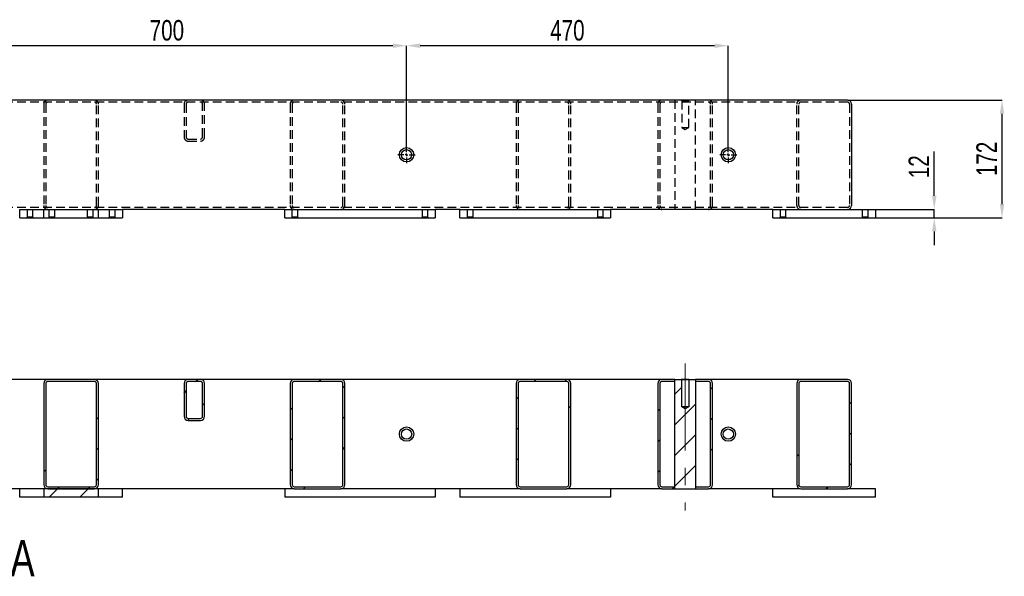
# Model space of a CAD drawing. Header units: millimetres. Extents: x 5 to 589, y 5 to 415.
# Tile 7 of 12: x 213 to 357, y 228 to 309. Entities that reach past the tile are written whole.
import ezdxf

# ---------------------------------------------------------------- set-up
doc = ezdxf.new("R2010")
doc.units = ezdxf.units.MM
doc.header["$PDSIZE"] = -1
doc.linetypes.add('CENTERX2', pattern=[20.32, 12.7, -2.54, 2.54, -2.54])
doc.linetypes.add('HIDDEN', pattern=[1.905, 1.27, -0.635])
for name, color, linetype in [('COTES', 1, 'Continuous'), ('NOTES', 6, 'Continuous'), ('TRAIT-FINS', 9, 'Continuous'), ('TRAIT-MIXTES', 3, 'CENTERX2'), ('TRAIT-TIRET', 2, 'HIDDEN')]:
    doc.layers.add(name, color=color, linetype=linetype)
doc.layers.add('TRAIT-FORT', color=4, linetype='Continuous', lineweight=25)
doc.styles.add('SLDTEXTSTYLE0', font='TXT', dxfattribs={"width": 0.75})
doc.dimstyles.new('SLDDIMSTYLE0', dxfattribs={"dimtxt": 3, "dimasz": 2, "dimexe": 0, "dimexo": 0.0625, "dimgap": 0.75, "dimtad": 1, "dimdec": 0, "dimlfac": 10, "dimrnd": 1e-09, "dimzin": 12, "dimdsep": 46, "dimtxsty": 'SLDTEXTSTYLE0', "dimsah": 1, "dimcen": 0.09, "dimadec": 0, "dimazin": 3, "dimtfac": 1, "dimtdec": 0, "dimtofl": 0, "dimtmove": 0, "dimatfit": 3, "dimfxl": 1, "dimfrac": 2, "dimtolj": 1, "dimtzin": 12, "dimarcsym": 0})
doc.dimstyles.new('SLDDIMSTYLE1', dxfattribs={"dimtxt": 3, "dimasz": 2, "dimexe": 0, "dimexo": 0.0625, "dimgap": 0.75, "dimtad": 1, "dimdec": 0, "dimlfac": 10, "dimrnd": 1e-09, "dimzin": 12, "dimdsep": 46, "dimtxsty": 'SLDTEXTSTYLE0', "dimsah": 1, "dimcen": 0.09, "dimadec": 0, "dimazin": 3, "dimtfac": 1, "dimtdec": 0, "dimtmove": 0, "dimatfit": 0, "dimfxl": 1, "dimfrac": 2, "dimtolj": 1, "dimtzin": 12, "dimarcsym": 0})
pattern_1 = [(45, (0, 0), (-13.4704, 13.4704), []), (45, (4.49, 2e-323), (-13.4704, 13.4704), []), (45, (8.98, 4e-323), (-13.4704, 13.4704), []), (45, (13.47, 6e-323), (-13.4704, 13.4704), [])]

# ---------------------------------------------------------------- blocks, each defined once
blk = doc.blocks.new('_D_44')
at = {"layer": 'COTES', "color": 0, "lineweight": -2, "transparency": 16777216}
for p, q in [((199.2, 290.8), (199.2, 305.44)), ((267.2, 305.44), (201.2, 305.44)), ((269.2, 290.8), (269.2, 305.44))]:
    blk.add_line(p, q, dxfattribs=at)
at = {"layer": 'COTES', "color": 0, "transparency": 16777216}
for points in [[(201.2, 305.77), (201.2, 305.1), (199.2, 305.44)], [(267.2, 305.77), (267.2, 305.1), (269.2, 305.44)]]:
    blk.add_solid(points, dxfattribs=at)
at = {"layer": 'Defpoints', "color": 0, "transparency": 16777216}
for p in [(199.2, 305.44), (199.2, 290.74), (269.2, 290.74)]:
    blk.add_point(p, dxfattribs=at)
at = {"layer": 'COTES', "color": 0, "transparency": 16777216, "insert": (234.2, 309.19), "char_height": 3, "attachment_point": 2, "style": 'SLDTEXTSTYLE0'}
blk.add_mtext('\\A1;700', dxfattribs=at)
blk = doc.blocks.new('_D_45')
at = {"layer": 'COTES', "color": 0, "lineweight": -2, "transparency": 16777216}
for p, q in [((269.2, 290.8), (269.2, 305.44)), ((314.2, 305.44), (271.2, 305.44)), ((316.2, 290.8), (316.2, 305.44))]:
    blk.add_line(p, q, dxfattribs=at)
at = {"layer": 'COTES', "color": 0, "transparency": 16777216}
for points in [[(271.2, 305.77), (271.2, 305.1), (269.2, 305.44)], [(314.2, 305.77), (314.2, 305.1), (316.2, 305.44)]]:
    blk.add_solid(points, dxfattribs=at)
at = {"layer": 'Defpoints', "color": 0, "transparency": 16777216}
for p in [(269.2, 305.44), (269.2, 290.74), (316.2, 290.74)]:
    blk.add_point(p, dxfattribs=at)
at = {"layer": 'COTES', "color": 0, "transparency": 16777216, "insert": (292.7, 309.19), "char_height": 3, "attachment_point": 2, "style": 'SLDTEXTSTYLE0'}
blk.add_mtext('\\A1;470', dxfattribs=at)
blk = doc.blocks.new('_D_46')
at = {"layer": 'COTES', "color": 0, "lineweight": -2, "transparency": 16777216}
for p, q in [((333.66, 297.49), (356.18, 297.49)), ((356.18, 282.29), (356.18, 295.49)), ((337.76, 280.29), (356.18, 280.29))]:
    blk.add_line(p, q, dxfattribs=at)
at = {"layer": 'COTES', "color": 0, "transparency": 16777216}
for points in [[(355.85, 295.49), (356.51, 295.49), (356.18, 297.49)], [(355.85, 282.29), (356.51, 282.29), (356.18, 280.29)]]:
    blk.add_solid(points, dxfattribs=at)
at = {"layer": 'Defpoints', "color": 0, "transparency": 16777216}
for p in [(333.6, 297.49), (356.18, 297.49), (337.7, 280.29)]:
    blk.add_point(p, dxfattribs=at)
at = {"layer": 'COTES', "color": 0, "transparency": 16777216, "insert": (352.43, 288.89), "char_height": 3, "attachment_point": 2, "rotation": 90, "style": 'SLDTEXTSTYLE0'}
blk.add_mtext('\\A1;172', dxfattribs=at)
blk = doc.blocks.new('_D_47')
at = {"layer": 'COTES', "color": 0, "lineweight": -2, "transparency": 16777216}
for p, q in [((346.28, 283.49), (346.28, 289.99)), ((337.76, 281.49), (346.28, 281.49)), ((346.28, 280.29), (346.28, 281.49)), ((337.76, 280.29), (346.28, 280.29)), ((346.28, 278.29), (346.28, 276.29))]:
    blk.add_line(p, q, dxfattribs=at)
at = {"layer": 'COTES', "color": 0, "transparency": 16777216}
for points in [[(345.95, 283.49), (346.61, 283.49), (346.28, 281.49)], [(345.95, 278.29), (346.61, 278.29), (346.28, 280.29)]]:
    blk.add_solid(points, dxfattribs=at)
at = {"layer": 'Defpoints', "color": 0, "transparency": 16777216}
for p in [(337.7, 281.49), (337.7, 280.29), (346.28, 280.29)]:
    blk.add_point(p, dxfattribs=at)
at = {"layer": 'COTES', "color": 0, "transparency": 16777216, "insert": (342.53, 287.74), "char_height": 3, "attachment_point": 2, "rotation": 90, "style": 'SLDTEXTSTYLE0'}
blk.add_mtext('\\A1;12', dxfattribs=at)
blk = doc.blocks.new('SW_CENTERMARKSYMBOL_15')
at = {"layer": 'TRAIT-MIXTES', "color": 0}
for p, q in [((-0.4, 0), (-1.25, 0)), ((0, 0), (-0.2, 0)), ((0, 0.4), (0, 1.25)), ((0, 0), (0, 0.2)), ((0, 0), (0, -0.2)), ((0, 0), (0.2, 0)), ((0.4, 0), (1.25, 0)), ((0, -0.4), (0, -1.25))]:
    blk.add_line(p, q, dxfattribs=at)
blk = doc.blocks.new('SW_CENTERMARKSYMBOL_17')
at = {"layer": 'TRAIT-MIXTES', "color": 0}
for p, q in [((-0.4, 0), (-1.25, 0)), ((0, 0), (-0.2, 0)), ((0, 0.4), (0, 1.25)), ((0, 0), (0, 0.2)), ((0, 0), (0, -0.2)), ((0, 0), (0.2, 0)), ((0.4, 0), (1.25, 0)), ((0, -0.4), (0, -1.25))]:
    blk.add_line(p, q, dxfattribs=at)

msp = doc.modelspace()

# ---------------------------------------------------------------- hatches: boundary and pattern name
at = {"layer": 'TRAIT-FINS'}
h = msp.add_hatch(dxfattribs=at)
h.set_pattern_fill('DIN 201 ACIER ET FONTE', color=256, style=0, pattern_type=2)
h.set_pattern_definition(pattern_1)
edge = h.paths.add_edge_path(flags=0)
edge.add_arc((216.8, 256.06), 0.6, 90, 180)
edge.add_line((216.2, 256.06), (216.2, 241.26))
edge.add_arc((216.8, 241.26), 0.6, 180, 270)
edge.add_line((216.8, 240.66), (223.6, 240.66))
edge.add_arc((223.6, 241.26), 0.6, 270, 360)
edge.add_line((224.2, 241.26), (224.2, 256.06))
edge.add_arc((223.6, 256.06), 0.6, 0, 90)
edge.add_line((223.6, 256.66), (216.8, 256.66))
edge = h.paths.add_edge_path(flags=0)
edge.add_line((223.6, 240.96), (216.8, 240.96))
edge.add_arc((216.8, 241.26), 0.3, 180, 270, ccw=False)
edge.add_line((216.5, 241.26), (216.5, 256.06))
edge.add_arc((216.8, 256.06), 0.3, 90, 180, ccw=False)
edge.add_line((216.8, 256.36), (223.6, 256.36))
edge.add_arc((223.6, 256.06), 0.3, 0, 90, ccw=False)
edge.add_line((223.9, 256.06), (223.9, 241.26))
edge.add_arc((223.6, 241.26), 0.3, 270, 360, ccw=False)
h = msp.add_hatch(dxfattribs=at)
h.set_pattern_fill('DIN 201 ACIER ET FONTE', color=256, style=0, pattern_type=2)
h.set_pattern_definition(pattern_1)
edge = h.paths.add_edge_path(flags=0)
edge.add_line((239.7, 251.26), (239.7, 256.06))
edge.add_arc((239.1, 256.06), 0.6, 0, 90)
edge.add_line((239.1, 256.66), (237.3, 256.66))
edge.add_arc((237.3, 256.06), 0.6, 90, 180)
edge.add_line((236.7, 256.06), (236.7, 251.26))
edge.add_arc((237.3, 251.26), 0.6, 180, 270)
edge.add_line((237.3, 250.66), (239.1, 250.66))
edge.add_arc((239.1, 251.26), 0.6, 270, 360)
edge = h.paths.add_edge_path(flags=0)
edge.add_arc((239.1, 256.06), 0.3, 0, 90, ccw=False)
edge.add_line((239.4, 256.06), (239.4, 251.26))
edge.add_arc((239.1, 251.26), 0.3, 270, 360, ccw=False)
edge.add_line((239.1, 250.96), (237.3, 250.96))
edge.add_arc((237.3, 251.26), 0.3, 180, 270, ccw=False)
edge.add_line((237, 251.26), (237, 256.06))
edge.add_arc((237.3, 256.06), 0.3, 90, 180, ccw=False)
edge.add_line((237.3, 256.36), (239.1, 256.36))
h = msp.add_hatch(dxfattribs=at)
h.set_pattern_fill('DIN 201 ACIER ET FONTE', color=256, style=0, pattern_type=2)
h.set_pattern_definition(pattern_1)
edge = h.paths.add_edge_path(flags=0)
edge.add_arc((252.8, 256.06), 0.6, 90, 180)
edge.add_line((252.2, 256.06), (252.2, 241.26))
edge.add_arc((252.8, 241.26), 0.6, 180, 270)
edge.add_line((252.8, 240.66), (259.6, 240.66))
edge.add_arc((259.6, 241.26), 0.6, 270, 360)
edge.add_line((260.2, 241.26), (260.2, 256.06))
edge.add_arc((259.6, 256.06), 0.6, 0, 90)
edge.add_line((259.6, 256.66), (252.8, 256.66))
edge = h.paths.add_edge_path(flags=0)
edge.add_line((259.6, 240.96), (252.8, 240.96))
edge.add_arc((252.8, 241.26), 0.3, 180, 270, ccw=False)
edge.add_line((252.5, 241.26), (252.5, 256.06))
edge.add_arc((252.8, 256.06), 0.3, 90, 180, ccw=False)
edge.add_line((252.8, 256.36), (259.6, 256.36))
edge.add_arc((259.6, 256.06), 0.3, 0, 90, ccw=False)
edge.add_line((259.9, 256.06), (259.9, 241.26))
edge.add_arc((259.6, 241.26), 0.3, 270, 360, ccw=False)
h = msp.add_hatch(dxfattribs=at)
h.set_pattern_fill('DIN 201 ACIER ET FONTE', color=256, style=0, pattern_type=2)
h.set_pattern_definition(pattern_1)
edge = h.paths.add_edge_path(flags=0)
edge.add_arc((285.8, 256.06), 0.6, 90, 180)
edge.add_line((285.2, 256.06), (285.2, 241.26))
edge.add_arc((285.8, 241.26), 0.6, 180, 270)
edge.add_line((285.8, 240.66), (292.6, 240.66))
edge.add_arc((292.6, 241.26), 0.6, 270, 360)
edge.add_line((293.2, 241.26), (293.2, 256.06))
edge.add_arc((292.6, 256.06), 0.6, 0, 90)
edge.add_line((292.6, 256.66), (285.8, 256.66))
edge = h.paths.add_edge_path(flags=0)
edge.add_line((292.6, 240.96), (285.8, 240.96))
edge.add_arc((285.8, 241.26), 0.3, 180, 270, ccw=False)
edge.add_line((285.5, 241.26), (285.5, 256.06))
edge.add_arc((285.8, 256.06), 0.3, 90, 180, ccw=False)
edge.add_line((285.8, 256.36), (292.6, 256.36))
edge.add_arc((292.6, 256.06), 0.3, 0, 90, ccw=False)
edge.add_line((292.9, 256.06), (292.9, 241.26))
edge.add_arc((292.6, 241.26), 0.3, 270, 360, ccw=False)
h = msp.add_hatch(dxfattribs=at)
h.set_pattern_fill('DIN 201 ACIER ET FONTE', color=256, style=0, pattern_type=2)
h.set_pattern_definition(pattern_1)
edge = h.paths.add_edge_path(flags=0)
edge.add_arc((306.5, 241.26), 0.3, 180, 270, ccw=False)
edge.add_line((306.2, 241.26), (306.2, 256.06))
edge.add_arc((306.5, 256.06), 0.3, 90, 180, ccw=False)
edge.add_line((306.5, 256.36), (308.4, 256.36))
edge.add_line((308.4, 256.36), (308.4, 256.66))
edge.add_line((308.4, 256.66), (306.5, 256.66))
edge.add_arc((306.5, 256.06), 0.6, 90, 180)
edge.add_line((305.9, 256.06), (305.9, 241.26))
edge.add_arc((306.5, 241.26), 0.6, 180, 270)
edge.add_line((306.5, 240.66), (308.4, 240.66))
edge.add_line((308.4, 240.66), (308.4, 240.96))
edge.add_line((308.4, 240.96), (306.5, 240.96))
h = msp.add_hatch(dxfattribs=at)
h.set_pattern_fill('DIN 201 ACIER ET FONTE', color=256, style=0, pattern_type=2)
h.set_pattern_definition(pattern_1)
h.paths.add_polyline_path([(311.4, 256.66), (310.5, 256.66), (310.41, 256.57), (310.41, 252.66), (309.9, 252.36), (309.39, 252.66), (309.39, 256.57), (309.29, 256.66), (308.4, 256.66), (308.4, 240.66), (311.4, 240.66)], flags=0)
h = msp.add_hatch(dxfattribs=at)
h.set_pattern_fill('DIN 201 ACIER ET FONTE', color=256, style=0, pattern_type=2)
h.set_pattern_definition(pattern_1)
edge = h.paths.add_edge_path(flags=0)
edge.add_line((313.9, 241.26), (313.9, 256.06))
edge.add_arc((313.3, 256.06), 0.6, 0, 90)
edge.add_line((313.3, 256.66), (311.4, 256.66))
edge.add_line((311.4, 256.66), (311.4, 256.36))
edge.add_line((311.4, 256.36), (313.3, 256.36))
edge.add_arc((313.3, 256.06), 0.3, 0, 90, ccw=False)
edge.add_line((313.6, 256.06), (313.6, 241.26))
edge.add_arc((313.3, 241.26), 0.3, 270, 360, ccw=False)
edge.add_line((313.3, 240.96), (311.4, 240.96))
edge.add_line((311.4, 240.96), (311.4, 240.66))
edge.add_line((311.4, 240.66), (313.3, 240.66))
edge.add_arc((313.3, 241.26), 0.6, 270, 360)
h = msp.add_hatch(dxfattribs=at)
h.set_pattern_fill('DIN 201 ACIER ET FONTE', color=256, style=0, pattern_type=2)
h.set_pattern_definition(pattern_1)
edge = h.paths.add_edge_path(flags=0)
edge.add_line((326.2, 256.06), (326.2, 241.26))
edge.add_arc((326.8, 241.26), 0.6, 180, 270)
edge.add_line((326.8, 240.66), (333.6, 240.66))
edge.add_arc((333.6, 241.26), 0.6, 270, 360)
edge.add_line((334.2, 241.26), (334.2, 256.06))
edge.add_arc((333.6, 256.06), 0.6, 0, 90)
edge.add_line((333.6, 256.66), (326.8, 256.66))
edge.add_arc((326.8, 256.06), 0.6, 90, 180)
edge = h.paths.add_edge_path(flags=0)
edge.add_arc((326.8, 241.26), 0.3, 180, 270, ccw=False)
edge.add_line((326.5, 241.26), (326.5, 256.06))
edge.add_arc((326.8, 256.06), 0.3, 90, 180, ccw=False)
edge.add_line((326.8, 256.36), (333.6, 256.36))
edge.add_arc((333.6, 256.06), 0.3, 0, 90, ccw=False)
edge.add_line((333.9, 256.06), (333.9, 241.26))
edge.add_arc((333.6, 241.26), 0.3, 270, 360, ccw=False)
edge.add_line((333.6, 240.96), (326.8, 240.96))
h = msp.add_hatch(dxfattribs=at)
h.set_pattern_fill('DIN 201 ACIER ET FONTE', color=256, style=0, pattern_type=2)
h.set_pattern_definition(pattern_1)
h.paths.add_polyline_path([(216.2, 239.46), (224.2, 239.46), (224.2, 240.66), (216.2, 240.66)], flags=0)

# ---------------------------------------------------------------- linework, layer by layer
at = {"layer": 'TRAIT-FORT', "lineweight": 25}
for p, q in [((333.6, 297.49), (87.5, 297.49)), ((334.2, 296.89), (334.2, 282.09)), ((212.7, 280.29), (212.7, 281.49)), ((212.7, 281.49), (227.7, 281.49)), ((227.7, 281.49), (227.7, 280.29)), ((251.4, 281.49), (227.7, 281.49)), ((251.4, 281.49), (273.4, 281.49)), ((251.4, 280.29), (251.4, 281.49)), ((273.4, 281.49), (273.4, 280.29)), ((277, 281.49), (273.4, 281.49)), ((277, 280.29), (277, 281.49)), ((277, 281.49), (299, 281.49)), ((299, 281.49), (299, 280.29)), ((322.7, 281.49), (299, 281.49)), ((322.7, 280.29), (322.7, 281.49)), ((322.7, 281.49), (337.7, 281.49)), ((337.7, 281.49), (337.7, 280.29)), ((212.7, 280.29), (227.7, 280.29)), ((251.4, 280.29), (273.4, 280.29)), ((277, 280.29), (299, 280.29)), ((322.7, 280.29), (337.7, 280.29)), ((216.8, 256.66), (201.1, 256.66)), ((216.2, 256.06), (216.2, 241.26)), ((216.5, 256.06), (216.5, 241.26)), ((223.6, 256.66), (216.8, 256.66)), ((223.6, 256.36), (216.8, 256.36)), ((237.3, 256.66), (223.6, 256.66)), ((223.9, 241.26), (223.9, 256.06)), ((224.2, 241.26), (224.2, 256.06)), ((236.7, 256.06), (236.7, 251.26)), ((237, 256.06), (237, 251.26)), ((239.1, 256.66), (237.3, 256.66)), ((239.1, 256.36), (237.3, 256.36)), ((252.8, 256.66), (239.1, 256.66)), ((239.4, 251.26), (239.4, 256.06)), ((239.7, 251.26), (239.7, 256.06)), ((252.2, 256.06), (252.2, 241.26)), ((252.5, 256.06), (252.5, 241.26)), ((259.6, 256.66), (252.8, 256.66)), ((259.6, 256.36), (252.8, 256.36)), ((285.8, 256.66), (259.6, 256.66)), ((259.9, 241.26), (259.9, 256.06)), ((260.2, 241.26), (260.2, 256.06)), ((285.2, 256.06), (285.2, 241.26)), ((285.5, 256.06), (285.5, 241.26)), ((292.6, 256.66), (285.8, 256.66)), ((292.6, 256.36), (285.8, 256.36)), ((306.5, 256.66), (292.6, 256.66)), ((292.9, 241.26), (292.9, 256.06)), ((293.2, 241.26), (293.2, 256.06)), ((305.9, 256.06), (305.9, 241.26)), ((306.2, 256.06), (306.2, 241.26)), ((308.4, 256.66), (306.5, 256.66)), ((308.4, 256.36), (306.5, 256.36)), ((308.4, 256.36), (308.4, 256.66)), ((308.4, 240.66), (308.4, 256.66)), ((308.4, 256.66), (309.29, 256.66)), ((309.39, 256.57), (309.29, 256.66)), ((310.5, 256.66), (309.29, 256.66)), ((309.39, 252.66), (309.39, 256.57)), ((310.41, 256.57), (309.39, 256.57)), ((310.5, 256.66), (310.41, 256.57)), ((310.41, 256.57), (310.41, 252.66)), ((310.5, 256.66), (311.4, 256.66)), ((311.4, 256.66), (311.4, 256.36)), ((313.3, 256.66), (311.4, 256.66)), ((311.4, 256.66), (311.4, 240.66)), ((313.3, 256.36), (311.4, 256.36)), ((326.8, 256.66), (313.3, 256.66)), ((313.6, 241.26), (313.6, 256.06)), ((313.9, 241.26), (313.9, 256.06)), ((326.2, 256.06), (326.2, 241.26)), ((326.5, 256.06), (326.5, 241.26)), ((333.6, 256.66), (326.8, 256.66)), ((333.6, 256.36), (326.8, 256.36)), ((333.9, 241.26), (333.9, 256.06)), ((334.2, 241.26), (334.2, 256.06)), ((309.9, 252.36), (309.39, 252.66)), ((310.41, 252.66), (309.39, 252.66)), ((310.41, 252.66), (309.9, 252.36)), ((237.3, 250.96), (239.1, 250.96)), ((237.3, 250.66), (239.1, 250.66)), ((212.7, 240.66), (183.6, 240.66)), ((212.7, 239.46), (212.7, 240.66)), ((216.2, 240.66), (212.7, 240.66)), ((216.2, 240.66), (216.2, 239.46)), ((224.2, 240.66), (216.2, 240.66)), ((216.8, 240.96), (223.6, 240.96)), ((216.8, 240.66), (223.6, 240.66)), ((224.2, 239.46), (224.2, 240.66)), ((227.7, 240.66), (224.2, 240.66)), ((227.7, 239.46), (227.7, 240.66)), ((252.8, 240.66), (227.7, 240.66)), ((251.4, 240.66), (251.4, 239.46)), ((252.8, 240.96), (259.6, 240.96)), ((252.8, 240.66), (259.6, 240.66)), ((285.8, 240.66), (259.6, 240.66)), ((273.4, 240.66), (273.4, 239.46)), ((277, 240.66), (277, 239.46)), ((285.8, 240.96), (292.6, 240.96)), ((285.8, 240.66), (292.6, 240.66)), ((306.5, 240.66), (292.6, 240.66)), ((299, 240.66), (299, 239.46)), ((306.5, 240.96), (308.4, 240.96)), ((306.5, 240.66), (308.4, 240.66)), ((308.4, 240.66), (308.4, 240.96)), ((308.4, 240.66), (311.4, 240.66)), ((311.4, 240.96), (311.4, 240.66)), ((311.4, 240.96), (313.3, 240.96)), ((311.4, 240.66), (313.3, 240.66)), ((322.7, 240.66), (313.3, 240.66)), ((326.7, 240.66), (322.7, 240.66)), ((322.7, 239.46), (322.7, 240.66)), ((326.8, 240.96), (333.6, 240.96)), ((326.8, 240.66), (333.6, 240.66)), ((337.7, 240.66), (333.6, 240.66)), ((337.7, 239.46), (337.7, 240.66)), ((216.2, 239.46), (212.7, 239.46)), ((224.2, 239.46), (216.2, 239.46)), ((227.7, 239.46), (224.2, 239.46)), ((273.4, 239.46), (251.4, 239.46)), ((299, 239.46), (277, 239.46)), ((337.7, 239.46), (322.7, 239.46))]:
    msp.add_line(p, q, dxfattribs=at)
for centre, radius in [((269.2, 289.49), 1.05), ((316.2, 289.49), 1.05), ((269.2, 289.49), 0.75), ((316.2, 289.49), 0.75), ((269.2, 248.66), 1.05), ((269.2, 248.66), 0.75), ((316.2, 248.66), 1.05), ((316.2, 248.66), 0.75)]:
    msp.add_circle(centre, radius, dxfattribs=at)
for centre, radius, start, end in [((333.6, 296.89), 0.6, 0, 90), ((333.6, 282.09), 0.6, 270, 0), ((216.8, 256.06), 0.6, 90, 180), ((216.8, 256.06), 0.3, 90, 180), ((223.6, 256.06), 0.6, 0, 90), ((223.6, 256.06), 0.3, 0, 90), ((237.3, 256.06), 0.6, 90, 180), ((237.3, 256.06), 0.3, 90, 180), ((239.1, 256.06), 0.6, 0, 90), ((239.1, 256.06), 0.3, 0, 90), ((252.8, 256.06), 0.6, 90, 180), ((252.8, 256.06), 0.3, 90, 180), ((259.6, 256.06), 0.6, 0, 90), ((259.6, 256.06), 0.3, 0, 90), ((285.8, 256.06), 0.6, 90, 180), ((285.8, 256.06), 0.3, 90, 180), ((292.6, 256.06), 0.6, 0, 90), ((292.6, 256.06), 0.3, 0, 90), ((306.5, 256.06), 0.6, 90, 180), ((306.5, 256.06), 0.3, 90, 180), ((313.3, 256.06), 0.6, 0, 90), ((313.3, 256.06), 0.3, 0, 90), ((326.8, 256.06), 0.6, 90, 180), ((326.8, 256.06), 0.3, 90, 180), ((333.6, 256.06), 0.6, 0, 90), ((333.6, 256.06), 0.3, 0, 90), ((237.3, 251.26), 0.6, 180, 270), ((237.3, 251.26), 0.3, 180, 270), ((239.1, 251.26), 0.6, 270, 0), ((239.1, 251.26), 0.3, 270, 0), ((216.8, 241.26), 0.6, 180, 270), ((216.8, 241.26), 0.3, 180, 270), ((223.6, 241.26), 0.6, 270, 0), ((223.6, 241.26), 0.3, 270, 0), ((252.8, 241.26), 0.6, 180, 270), ((252.8, 241.26), 0.3, 180, 270), ((259.6, 241.26), 0.3, 270, 0), ((259.6, 241.26), 0.6, 270, 0), ((285.8, 241.26), 0.6, 180, 270), ((285.8, 241.26), 0.3, 180, 270), ((292.6, 241.26), 0.6, 270, 0), ((292.6, 241.26), 0.3, 270, 0), ((306.5, 241.26), 0.6, 180, 270), ((306.5, 241.26), 0.3, 180, 270), ((313.3, 241.26), 0.6, 270, 0), ((313.3, 241.26), 0.3, 270, 0), ((326.8, 241.26), 0.6, 180, 270), ((326.8, 241.26), 0.3, 180, 270), ((333.6, 241.26), 0.3, 270, 0), ((333.6, 241.26), 0.6, 270, 0)]:
    msp.add_arc(centre, radius, start, end, dxfattribs=at)
at = {"layer": 'TRAIT-MIXTES', "lineweight": 18}
msp.add_line((309.9, 258.98), (309.9, 237.5), dxfattribs=at)
at = {"layer": 'TRAIT-TIRET'}
for p, q in [((333.6, 297.19), (87.5, 297.19)), ((216.2, 296.89), (216.2, 282.09)), ((216.5, 296.89), (216.5, 282.09)), ((223.9, 282.09), (223.9, 296.89)), ((224.2, 282.09), (224.2, 296.89)), ((236.7, 296.89), (236.7, 292.09)), ((237, 296.89), (237, 292.09)), ((239.4, 292.09), (239.4, 296.89)), ((239.7, 292.09), (239.7, 296.89)), ((252.2, 296.89), (252.2, 282.09)), ((252.5, 296.89), (252.5, 282.09)), ((259.9, 282.09), (259.9, 296.89)), ((260.2, 282.09), (260.2, 296.89)), ((285.2, 296.89), (285.2, 282.09)), ((285.5, 296.89), (285.5, 282.09)), ((292.9, 282.09), (292.9, 296.89)), ((293.2, 282.09), (293.2, 296.89)), ((305.9, 296.89), (305.9, 282.09)), ((306.2, 296.89), (306.2, 282.09)), ((308.4, 297.49), (308.4, 281.49)), ((308.4, 297.49), (308.4, 297.19)), ((309.29, 297.49), (309.39, 297.39)), ((309.39, 297.39), (310.41, 297.39)), ((309.39, 297.39), (309.39, 293.49)), ((310.41, 297.39), (310.5, 297.49)), ((310.41, 293.49), (310.41, 297.39)), ((311.4, 281.49), (311.4, 297.49)), ((311.4, 297.19), (311.4, 297.49)), ((313.6, 282.09), (313.6, 296.89)), ((313.9, 282.09), (313.9, 296.89)), ((326.2, 282.09), (326.2, 296.89)), ((326.5, 282.09), (326.5, 296.89)), ((333.9, 296.89), (333.9, 282.09)), ((309.39, 293.49), (310.41, 293.49)), ((309.39, 293.49), (309.9, 293.18)), ((309.9, 293.18), (310.41, 293.49)), ((237.3, 291.79), (239.1, 291.79)), ((237.3, 291.49), (239.1, 291.49)), ((333.6, 281.79), (87.5, 281.79)), ((213.77, 281.49), (213.77, 280.36)), ((214.62, 280.36), (214.62, 281.49)), ((216.2, 280.29), (216.2, 281.49)), ((216.97, 281.49), (216.97, 280.36)), ((217.82, 280.36), (217.82, 281.49)), ((222.57, 281.49), (222.57, 280.36)), ((223.42, 280.36), (223.42, 281.49)), ((224.2, 280.29), (224.2, 281.49)), ((225.77, 281.49), (225.77, 280.36)), ((226.62, 280.36), (226.62, 281.49)), ((252.47, 281.49), (252.47, 280.36)), ((253.32, 280.36), (253.32, 281.49)), ((271.47, 281.49), (271.47, 280.36)), ((272.32, 280.36), (272.32, 281.49)), ((278.07, 281.49), (278.07, 280.36)), ((278.92, 280.36), (278.92, 281.49)), ((297.07, 281.49), (297.07, 280.36)), ((297.92, 280.36), (297.92, 281.49)), ((308.4, 281.79), (308.4, 281.49)), ((311.4, 281.49), (311.4, 281.79)), ((323.77, 281.49), (323.77, 280.36)), ((324.62, 280.36), (324.62, 281.49)), ((335.77, 281.49), (335.77, 280.36)), ((336.62, 280.36), (336.62, 281.49)), ((213.77, 280.36), (213.69, 280.29)), ((214.62, 280.36), (213.77, 280.36)), ((214.7, 280.29), (214.62, 280.36)), ((216.97, 280.36), (216.89, 280.29)), ((217.82, 280.36), (216.97, 280.36)), ((217.9, 280.29), (217.82, 280.36)), ((222.57, 280.36), (222.49, 280.29)), ((223.42, 280.36), (222.57, 280.36)), ((223.5, 280.29), (223.42, 280.36)), ((225.77, 280.36), (225.69, 280.29)), ((226.62, 280.36), (225.77, 280.36)), ((226.7, 280.29), (226.62, 280.36)), ((252.47, 280.36), (252.39, 280.29)), ((253.32, 280.36), (252.47, 280.36)), ((253.4, 280.29), (253.32, 280.36)), ((271.47, 280.36), (271.39, 280.29)), ((272.32, 280.36), (271.47, 280.36)), ((272.4, 280.29), (272.32, 280.36)), ((278.07, 280.36), (277.99, 280.29)), ((278.92, 280.36), (278.07, 280.36)), ((279, 280.29), (278.92, 280.36)), ((297.07, 280.36), (296.99, 280.29)), ((297.92, 280.36), (297.07, 280.36)), ((298, 280.29), (297.92, 280.36)), ((323.77, 280.36), (323.69, 280.29)), ((324.62, 280.36), (323.77, 280.36)), ((324.7, 280.29), (324.62, 280.36)), ((335.77, 280.36), (335.69, 280.29)), ((336.62, 280.36), (335.77, 280.36)), ((336.7, 280.29), (336.62, 280.36))]:
    msp.add_line(p, q, dxfattribs=at)
for centre, radius, start, end in [((216.8, 296.89), 0.6, 90, 180), ((216.8, 296.89), 0.3, 90, 180), ((223.6, 296.89), 0.6, 0, 90), ((223.6, 296.89), 0.3, 0, 90), ((237.3, 296.89), 0.6, 90, 180), ((237.3, 296.89), 0.3, 90, 180), ((239.1, 296.89), 0.6, 0, 90), ((239.1, 296.89), 0.3, 0, 90), ((252.8, 296.89), 0.6, 90, 180), ((252.8, 296.89), 0.3, 90, 180), ((259.6, 296.89), 0.6, 0, 90), ((259.6, 296.89), 0.3, 0, 90), ((285.8, 296.89), 0.6, 90, 180), ((285.8, 296.89), 0.3, 90, 180), ((292.6, 296.89), 0.6, 0, 90), ((292.6, 296.89), 0.3, 0, 90), ((306.5, 296.89), 0.6, 90, 180), ((306.5, 296.89), 0.3, 90, 180), ((313.3, 296.89), 0.6, 0, 90), ((313.3, 296.89), 0.3, 0, 90), ((326.8, 296.89), 0.6, 90, 180), ((326.8, 296.89), 0.3, 90, 180), ((333.6, 296.89), 0.3, 0, 90), ((237.3, 292.09), 0.6, 180, 270), ((237.3, 292.09), 0.3, 180, 270), ((239.1, 292.09), 0.3, 270, 0), ((239.1, 292.09), 0.6, 270, 0), ((216.8, 282.09), 0.6, 180, 270), ((216.8, 282.09), 0.3, 180, 270), ((223.6, 282.09), 0.6, 270, 0), ((223.6, 282.09), 0.3, 270, 0), ((252.8, 282.09), 0.6, 180, 270), ((252.8, 282.09), 0.3, 180, 270), ((259.6, 282.09), 0.6, 270, 0), ((259.6, 282.09), 0.3, 270, 0), ((285.8, 282.09), 0.6, 180, 270), ((285.8, 282.09), 0.3, 180, 270), ((292.6, 282.09), 0.6, 270, 0), ((292.6, 282.09), 0.3, 270, 0), ((306.5, 282.09), 0.6, 180, 270), ((306.5, 282.09), 0.3, 180, 270), ((313.3, 282.09), 0.6, 270, 0), ((313.3, 282.09), 0.3, 270, 0), ((326.8, 282.09), 0.6, 180, 270), ((326.8, 282.09), 0.3, 180, 270), ((333.6, 282.09), 0.3, 270, 0)]:
    msp.add_arc(centre, radius, start, end, dxfattribs=at)

# ---------------------------------------------------------------- block references
at = {"layer": 'TRAIT-MIXTES'}
for name, p in [('SW_CENTERMARKSYMBOL_17', (269.2, 289.49)), ('SW_CENTERMARKSYMBOL_15', (316.2, 289.49))]:
    msp.add_blockref(name, p, dxfattribs=at)

# ---------------------------------------------------------------- texts
at = {"layer": 'NOTES', "insert": (210.46, 233.16), "char_height": 5.292, "attachment_point": 2, "style": 'SLDTEXTSTYLE0'}
msp.add_mtext('A-A', dxfattribs=at)

# ---------------------------------------------------------------- dimensions: what is measured, and where the dimension line sits
at = {"layer": 'COTES'}
for base, p1, p2, picture, middle in [((199.2, 305.44), (269.2, 290.74), (199.2, 290.74), '_D_44', (234.2, 305.44)), ((269.2, 305.44), (316.2, 290.74), (269.2, 290.74), '_D_45', (292.7, 305.44))]:
    dim = msp.add_linear_dim(base=base, p1=p1, p2=p2, dimstyle='SLDDIMSTYLE0', dxfattribs=at)
    dim.commit()
    dim.dimension.update_dxf_attribs({"geometry": picture, "text_midpoint": middle, "dimtype": 160})
for base, p1, p2, dimstyle, picture, middle in [((356.18, 297.49), (337.7, 280.29), (333.6, 297.49), 'SLDDIMSTYLE0', '_D_46', (356.18, 288.89)), ((346.28, 280.29), (337.7, 281.49), (337.7, 280.29), 'SLDDIMSTYLE1', '_D_47', (346.28, 287.74))]:
    dim = msp.add_linear_dim(base=base, p1=p1, p2=p2, angle=90, dimstyle=dimstyle, dxfattribs=at)
    dim.commit()
    dim.dimension.update_dxf_attribs({"geometry": picture, "text_midpoint": middle, "dimtype": 160})

doc.saveas('drawing.dxf')
